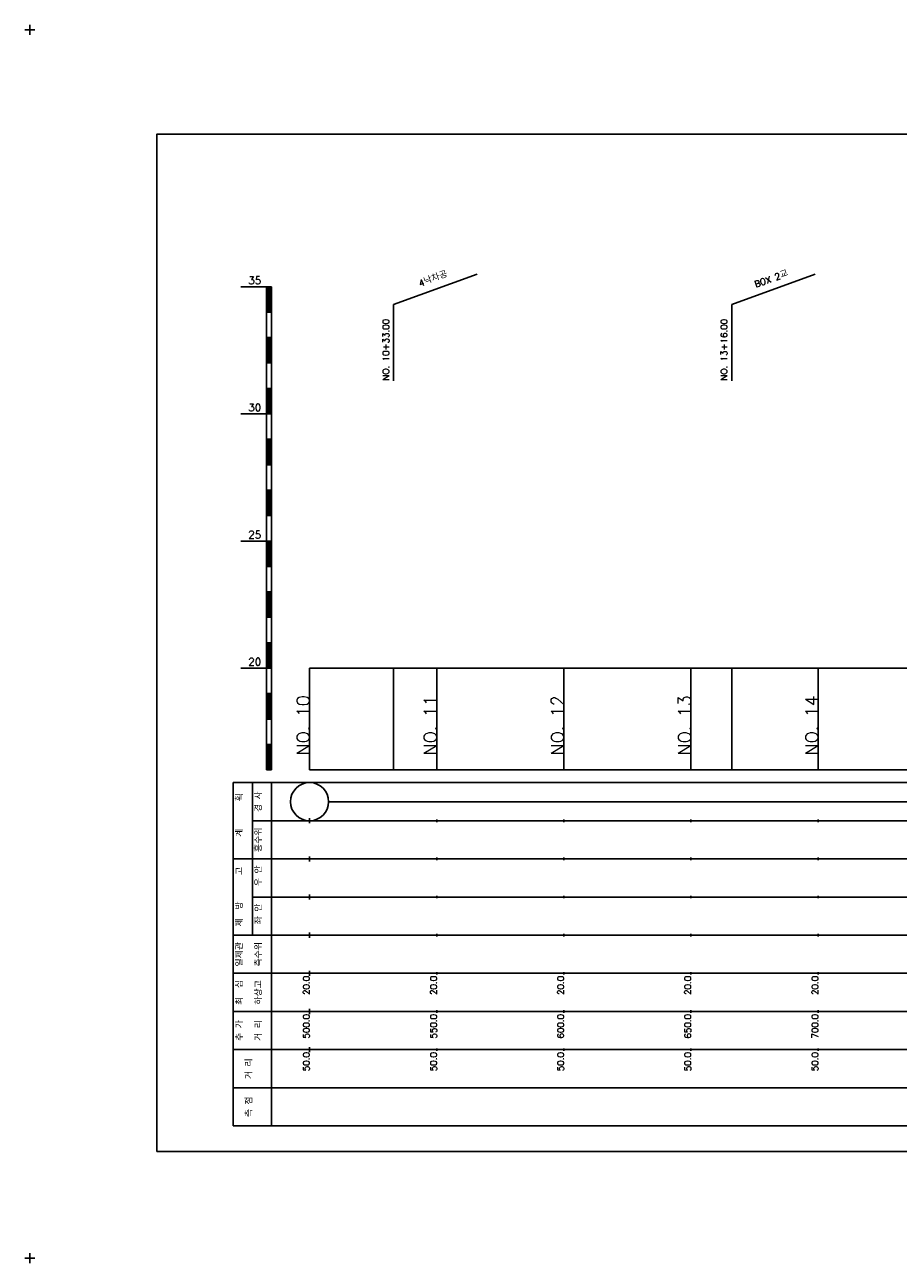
# Model space of a CAD drawing. Extents: x -2 to 685, y -2 to 968.
# Tile 3 of 4: x -2 to 342, y 481 to 968. Entities that reach past the tile are written whole.
import ezdxf
from ezdxf.enums import TextEntityAlignment as Align

# ---------------------------------------------------------------- set-up
doc = ezdxf.new("R2010")
doc.units = 0
doc.header["$LTSCALE"] = 5
for name, color, linetype in [('BOX', 5, 'CONTINUOUS'), ('DT1', 3, 'CONTINUOUS'), ('LT1', 4, 'CONTINUOUS'), ('ST1', 7, 'CONTINUOUS')]:
    doc.layers.add(name, color=color, linetype=linetype)
doc.styles.add('GHS', font='ROMANS.shx', dxfattribs={"bigfont": 'GHS.shx'})

msp = doc.modelspace()

# ---------------------------------------------------------------- linework, layer by layer
at = {"layer": 'BOX'}
msp.add_lwpolyline([(50, 525), (650, 525), (650, 925), (50, 925), (50, 525)], dxfattribs=at)
at = {"layer": 'DT1'}
for p, q in [((110, 704.33), (110, 706.33)), ((160, 704.83), (160, 705.83)), ((210, 704.83), (210, 705.83)), ((260, 704.83), (260, 705.83)), ((310, 704.83), (310, 705.83))]:
    msp.add_line(p, q, dxfattribs=at)
at = {"layer": 'LT1', "linetype": 'CONTINUOUS'}
for p, q in [((143, 858), (175.89, 869.97)), ((276, 858), (308.89, 869.97)), ((143, 828), (143, 858)), ((276, 828), (276, 858))]:
    msp.add_line(p, q, dxfattribs=at)
at = {"layer": 'LT1'}
for p, q in [((83, 865), (93, 865)), ((93, 675), (93, 865)), ((93, 865), (95, 865)), ((93.5, 864.8), (93.5, 855.2)), ((94, 864.8), (94, 855.2)), ((94.5, 864.8), (94.5, 855.2)), ((95, 675), (95, 865)), ((93, 855), (95, 855)), ((93, 845), (95, 845)), ((93.5, 844.8), (93.5, 835.2)), ((94, 844.8), (94, 835.2)), ((94.5, 844.8), (94.5, 835.2)), ((93, 835), (95, 835)), ((93, 825), (95, 825)), ((93.5, 824.8), (93.5, 815.2)), ((94, 824.8), (94, 815.2)), ((94.5, 824.8), (94.5, 815.2)), ((83, 815), (93, 815)), ((93, 815), (95, 815)), ((93, 805), (95, 805)), ((93.5, 804.8), (93.5, 795.2)), ((94, 804.8), (94, 795.2)), ((94.5, 804.8), (94.5, 795.2)), ((93, 795), (95, 795)), ((93, 785), (95, 785)), ((93.5, 784.8), (93.5, 775.2)), ((94, 784.8), (94, 775.2)), ((94.5, 784.8), (94.5, 775.2)), ((93, 775), (95, 775)), ((83, 765), (93, 765)), ((93, 765), (95, 765)), ((93.5, 764.8), (93.5, 755.2)), ((94, 764.8), (94, 755.2)), ((94.5, 764.8), (94.5, 755.2)), ((93, 755), (95, 755)), ((93, 745), (95, 745)), ((93.5, 744.8), (93.5, 735.2)), ((94, 744.8), (94, 735.2)), ((94.5, 744.8), (94.5, 735.2)), ((93, 735), (95, 735)), ((93, 725), (95, 725)), ((93.5, 724.8), (93.5, 715.2)), ((94, 724.8), (94, 715.2)), ((94.5, 724.8), (94.5, 715.2)), ((83, 715), (93, 715)), ((93, 715), (95, 715)), ((110, 675), (110, 715)), ((143, 675), (143, 715)), ((160, 675), (160, 715)), ((210, 675), (210, 715)), ((260, 675), (260, 715)), ((276, 675), (276, 715)), ((310, 675), (310, 715)), ((93, 705), (95, 705)), ((93.5, 704.8), (93.5, 695.2)), ((94, 704.8), (94, 695.2)), ((94.5, 704.8), (94.5, 695.2)), ((93, 695), (95, 695)), ((93, 685), (95, 685)), ((93.5, 684.8), (93.5, 675.2)), ((94, 684.8), (94, 675.2)), ((94.5, 684.8), (94.5, 675.2)), ((93, 675), (95, 675)), ((110, 675), (610, 675)), ((110, 654), (110, 656)), ((160, 654.5), (160, 655.5)), ((210, 654.5), (210, 655.5)), ((260, 654.5), (260, 655.5)), ((310, 654.5), (310, 655.5)), ((110, 639), (110, 641)), ((160, 639.5), (160, 640.5)), ((210, 639.5), (210, 640.5)), ((260, 639.5), (260, 640.5)), ((310, 639.5), (310, 640.5)), ((110, 624), (110, 626)), ((160, 624.5), (160, 625.5)), ((210, 624.5), (210, 625.5)), ((260, 624.5), (260, 625.5)), ((310, 624.5), (310, 625.5)), ((110, 609), (110, 611)), ((160, 609.5), (160, 610.5)), ((210, 609.5), (210, 610.5)), ((260, 609.5), (260, 610.5)), ((310, 609.5), (310, 610.5)), ((110, 594), (110, 596)), ((160, 594.5), (160, 595.5)), ((210, 594.5), (210, 595.5)), ((260, 594.5), (260, 595.5)), ((310, 594.5), (310, 595.5)), ((110, 579), (110, 581)), ((160, 579.5), (160, 580.5)), ((210, 579.5), (210, 580.5)), ((260, 579.5), (260, 580.5)), ((310, 579.5), (310, 580.5)), ((110, 564), (110, 566)), ((160, 564.5), (160, 565.5)), ((210, 564.5), (210, 565.5)), ((260, 564.5), (260, 565.5)), ((310, 564.5), (310, 565.5))]:
    msp.add_line(p, q, dxfattribs=at)
msp.add_lwpolyline([(110, 715), (160, 715), (210, 715), (260, 715), (310, 715), (360, 715), (410, 715), (460, 715), (510, 715), (560, 715), (610, 715)], dxfattribs=at)
at = {"layer": 'ST1'}
for p, q in [((-2, 966), (2, 966)), ((0, 964), (0, 968)), ((80, 535), (80, 670)), ((80, 670), (623, 670)), ((87.5, 640), (87.5, 670)), ((95, 535), (95, 670)), ((87.5, 655), (623, 655)), ((80, 640), (623, 640)), ((87.5, 610), (87.5, 640)), ((87.5, 625), (623, 625)), ((80, 610), (623, 610)), ((80, 595), (623, 595)), ((80, 580), (623, 580)), ((80, 565), (623, 565)), ((80, 550), (623, 550)), ((80, 535), (623, 535)), ((-2, 483), (2, 483)), ((0, 481), (0, 485))]:
    msp.add_line(p, q, dxfattribs=at)
at = {"layer": 'ST1', "linetype": 'CONTINUOUS'}
msp.add_line((117.5, 662.5), (602.5, 662.5), dxfattribs=at)
msp.add_circle((110, 662.5), 7.5, dxfattribs=at)

# ---------------------------------------------------------------- texts
at = {"layer": 'DT1', "style": 'GHS'}
for s, p in [('35', (91, 866)), ('30', (91, 816)), ('25', (91, 766)), ('20', (91, 716))]:
    msp.add_text(s, height=3, dxfattribs=at).set_placement(p, align=Align.RIGHT)
at = {"layer": 'DT1', "linetype": 'CONTINUOUS', "style": 'GHS'}
for s, rotation, p in [('4낙차공', 20, (159, 866.99)), ('BOX 2교', 20, (292, 866.99)), ('  획', 90, (83.75, 662.5)), ('경 사', 90, (91.25, 662.5)), ('   계', 90, (83.75, 647.5)), ('홍수위', 90, (91.25, 647.5)), ('   고', 90, (83.75, 632.5)), (' 우 안', 90, (91.25, 632.5)), (' 제  방', 90, (83.75, 617.5)), (' 좌 안', 90, (91.25, 617.5)), ('일제관', 90, (83.75, 602.5)), ('측수위', 90, (91.25, 602.5)), ('최  심', 90, (83.75, 587.5)), ('하상고', 90, (91.25, 587.5)), ('추 가', 90, (83.75, 572.5)), ('거 리', 90, (91.25, 572.5)), ('거 리', 90, (87.5, 557.5)), ('측 점', 90, (87.5, 542.5))]:
    msp.add_text(s, height=2.5, rotation=rotation, dxfattribs=at).set_placement(p, align=Align.CENTER)
for s, p in [('NO. 10+33.00 ', (141.25, 828.12)), ('NO. 13+16.00 ', (274.25, 828.12))]:
    msp.add_text(s, height=2.5, rotation=90, dxfattribs=at).set_placement(p)
at = {"layer": 'DT1', "style": 'GHS'}
for s, height, p in [('NO. 10', 5, (110, 704.33)), ('NO. 11', 5, (160, 704.33)), ('NO. 12', 5, (210, 704.33)), ('NO. 13', 5, (260, 704.33)), ('NO. 14', 5, (310, 704.33)), (' 20.0', 2.5, (110, 594)), (' 20.0', 2.5, (160, 594)), (' 20.0', 2.5, (210, 594)), (' 20.0', 2.5, (260, 594)), (' 20.0', 2.5, (310, 594)), ('   500.0', 2.5, (110, 579)), ('   550.0', 2.5, (160, 579)), ('   600.0', 2.5, (210, 579)), ('   650.0', 2.5, (260, 579)), ('   700.0', 2.5, (310, 579)), ('  50.0', 2.5, (110, 564)), ('  50.0', 2.5, (160, 564)), ('  50.0', 2.5, (210, 564)), ('  50.0', 2.5, (260, 564)), ('  50.0', 2.5, (310, 564))]:
    msp.add_text(s, height=height, rotation=90, dxfattribs=at).set_placement(p, align=Align.RIGHT)

doc.saveas('drawing.dxf')
